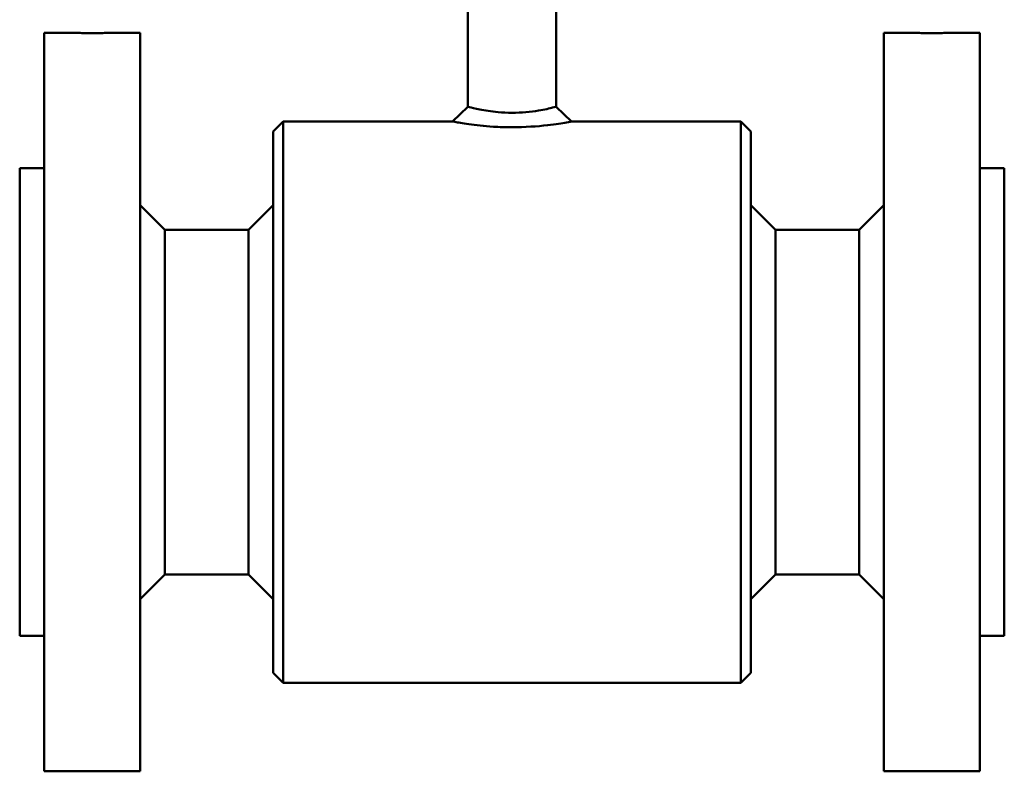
# Model space of a CAD drawing. Header units: millimetres. Extents: x 185 to 385, y 93 to 361.
# Tile 1 of 8: x 185 to 385, y 93 to 245. Entities that reach past the tile are written whole.
import ezdxf

# ---------------------------------------------------------------- set-up
doc = ezdxf.new("R2010")
doc.units = ezdxf.units.MM
doc.layers.add('Visible (ISO)', color=7, linetype='Continuous', lineweight=50)

msp = doc.modelspace()

# ---------------------------------------------------------------- linework, layer by layer
at = {"layer": 'Visible (ISO)'}
for p, q in [((276.33, 227.63), (276.33, 262.12)), ((294.33, 227.63), (294.33, 262.12)), ((190.33, 92.62), (190.33, 242.62)), ((190.33, 242.62), (197.08, 242.62)), ((203.08, 242.62), (209.83, 242.62)), ((209.83, 92.62), (209.83, 242.62)), ((360.83, 92.62), (360.83, 242.62)), ((360.83, 242.62), (367.58, 242.62)), ((373.58, 242.62), (380.33, 242.62)), ((380.33, 92.62), (380.33, 242.62)), ((273.26, 224.62), (276.33, 227.63)), ((294.33, 227.63), (297.39, 224.62)), ((236.83, 222.62), (238.83, 224.62)), ((238.83, 110.62), (238.83, 224.62)), ((238.83, 224.62), (273.26, 224.62)), ((297.39, 224.62), (331.83, 224.62)), ((331.83, 110.62), (331.83, 224.62)), ((333.83, 222.62), (331.83, 224.62)), ((236.83, 112.62), (236.83, 222.62)), ((333.83, 112.62), (333.83, 222.62)), ((185.33, 120.12), (185.33, 215.12)), ((185.33, 215.12), (190.33, 215.12)), ((380.33, 215.12), (385.33, 215.12)), ((385.33, 120.12), (385.33, 215.12)), ((214.83, 202.62), (209.83, 207.62)), ((231.83, 202.62), (236.83, 207.62)), ((338.83, 202.62), (333.83, 207.62)), ((355.83, 202.62), (360.83, 207.62)), ((214.83, 132.62), (214.83, 202.62)), ((214.83, 202.62), (231.83, 202.62)), ((231.83, 132.62), (231.83, 202.62)), ((338.83, 132.62), (338.83, 202.62)), ((338.83, 202.62), (355.83, 202.62)), ((355.83, 132.62), (355.83, 202.62)), ((214.83, 132.62), (209.83, 127.62)), ((214.83, 132.62), (231.83, 132.62)), ((231.83, 132.62), (236.83, 127.62)), ((338.83, 132.62), (333.83, 127.62)), ((338.83, 132.62), (355.83, 132.62)), ((355.83, 132.62), (360.83, 127.62)), ((185.33, 120.12), (190.33, 120.12)), ((380.33, 120.12), (385.33, 120.12)), ((236.83, 112.62), (238.83, 110.62)), ((333.83, 112.62), (331.83, 110.62)), ((238.83, 110.62), (331.83, 110.62)), ((190.33, 92.62), (209.83, 92.62)), ((360.83, 92.62), (380.33, 92.62))]:
    msp.add_line(p, q, dxfattribs=at)
for points, knots in [([(203.08, 242.62), (203.08, 242.62), (203, 242.61), (202.7, 242.6), (202.47, 242.6), (201.93, 242.58), (201.6, 242.57), (200.86, 242.56), (200.45, 242.56), (199.7, 242.56), (199.3, 242.56), (198.56, 242.57), (198.22, 242.58), (197.69, 242.6), (197.46, 242.6), (197.15, 242.61), (197.08, 242.62), (197.08, 242.62)], [0.4520758, 0.4520758, 0.4520758, 0.4520758, 0.5650947, 0.5650947, 0.6781136, 0.6781136, 0.7911326, 0.7911326, 0.9041515, 0.9041515, 1.0171705, 1.0171705, 1.1301894, 1.1301894, 1.2432083, 1.2432083, 1.3562273, 1.3562273, 1.3562273, 1.3562273]), ([(373.58, 242.62), (373.58, 242.62), (373.5, 242.61), (373.2, 242.6), (372.97, 242.6), (372.43, 242.58), (372.1, 242.57), (371.36, 242.56), (370.95, 242.56), (370.2, 242.56), (369.8, 242.56), (369.06, 242.57), (368.72, 242.58), (368.19, 242.6), (367.96, 242.6), (367.65, 242.61), (367.58, 242.62), (367.58, 242.62)], [0.4520758, 0.4520758, 0.4520758, 0.4520758, 0.5650947, 0.5650947, 0.6781136, 0.6781136, 0.7911326, 0.7911326, 0.9041515, 0.9041515, 1.0171705, 1.0171705, 1.1301894, 1.1301894, 1.2432083, 1.2432083, 1.3562273, 1.3562273, 1.3562273, 1.3562273]), ([(285.33, 226.4), (284.37, 226.4), (283.42, 226.45), (281.11, 226.64), (279.82, 226.85), (277.82, 227.24), (277.09, 227.43), (276.45, 227.59), (276.33, 227.63), (276.33, 227.63)], [0, 0, 0, 0, 0.381636, 0.381636, 0.9766, 0.9766, 1.551654, 1.551654, 1.891173, 1.891173, 1.891173, 1.891173]), ([(294.33, 227.63), (294.32, 227.62), (294.07, 227.56), (292.96, 227.28), (291.96, 227.05), (289.17, 226.59), (287.25, 226.4), (285.33, 226.4)], [5.673505, 5.673505, 5.673505, 5.673505, 6.164284, 6.164284, 6.793281, 6.793281, 7.564679, 7.564679, 7.564679, 7.564679]), ([(273.27, 224.62), (273.27, 224.62), (273.43, 224.59), (274.28, 224.43), (275.26, 224.25), (277.95, 223.88), (279.67, 223.68), (282.77, 223.49), (284.05, 223.45), (285.33, 223.45)], [-1.891173, -1.891173, -1.891173, -1.891173, -1.551654, -1.551654, -0.9766, -0.9766, -0.381636, -0.381636, 0, 0, 0, 0]), ([(285.33, 223.45), (287.91, 223.45), (290.48, 223.63), (294.22, 224.07), (295.56, 224.29), (297.05, 224.55), (297.39, 224.61), (297.39, 224.62)], [-7.564679, -7.564679, -7.564679, -7.564679, -6.793281, -6.793281, -6.164284, -6.164284, -5.673505, -5.673505, -5.673505, -5.673505])]:
    msp.add_open_spline(points, degree=3, knots=knots, dxfattribs=at)

doc.saveas('drawing.dxf')
